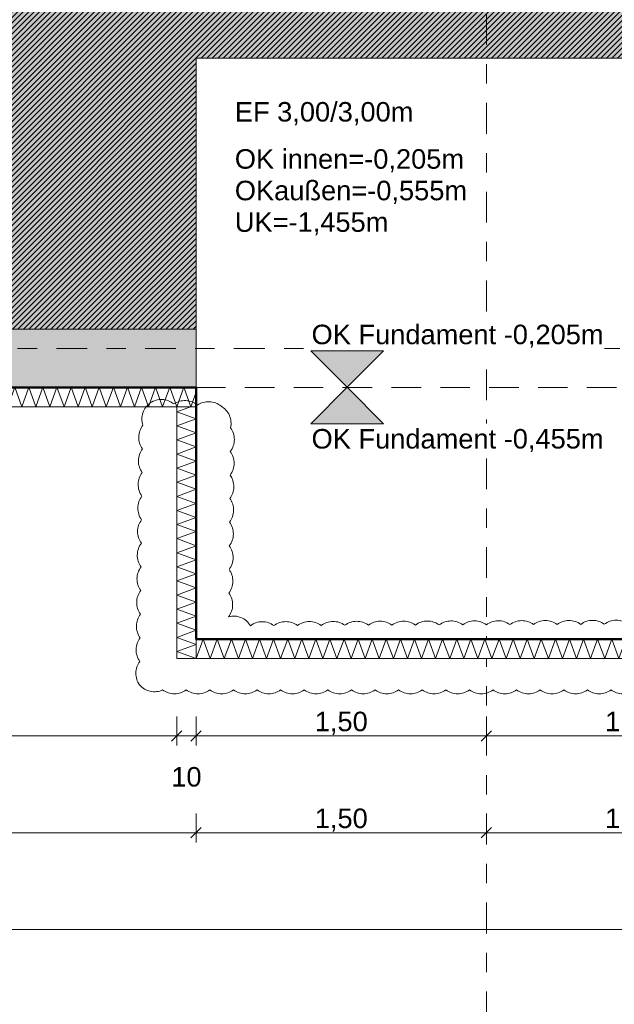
# Model space of a CAD drawing. Header units: metres. Extents: x -273 to 6, y -183 to 13.
# Tile 253 of 256: x -60.58 to -57.51, y -23.33 to -18.25. Entities that reach past the tile are written whole.
import ezdxf

# ---------------------------------------------------------------- set-up
doc = ezdxf.new("R2010")
doc.units = ezdxf.units.M
doc.header["$LTSCALE"] = 0.05
doc.header["$PDMODE"] = 1
doc.header["$PDSIZE"] = -2
doc.linetypes.add('ISO-02 Strichlinie', pattern=[3.81, 3.048, -0.762])
doc.linetypes.add('Linienart-53', pattern=[5.291531, 3.175, -1.058062, 0.352704, -0.705764])
doc.layers.get('0').update_dxf_attribs({"lineweight": 25})
for name, color, linetype, lineweight, true_color in [('00 -Bauelemente -Dämmung innen', 7, 'Continuous', 9, 0xff7fe6), ('30 -32 Gründung- 2 Flachgründungen u. Bodenplatten', 7, 'Continuous', 9, 0xff6633), ('30 -32 Gründung-4 Frostschürze', 7, 'Continuous', 9, 0x66aaff), ('70 -72 Beschriftung- 1 Beschriftung allgemein', 7, 'Continuous', 9, 0xff6633), ('70 -76 Bemaßung- 2 Allgemein', 7, 'Continuous', 5, 0x6666cc), ('70 -77 Revision- 2 Wolken', 7, 'Continuous', 18, 0x944cff)]:
    doc.layers.add(name, color=color, linetype=linetype, lineweight=lineweight, true_color=true_color)
for name, color, linetype, lineweight in [('30 -35 Decken- 2 Beläge- Dämmung', 7, 'Continuous', 9), ('70 -71 Achsen- 1 Gebäudeachsen', 7, 'Linienart-53', 18), ('Keine', 7, 'Continuous', 9)]:
    doc.layers.add(name, color=color, linetype=linetype, lineweight=lineweight)
doc.styles.add('Arial', font='arial.ttf')
doc.dimstyles.new('k+k_klein', dxfattribs={"dimtxt": 0.100689, "dimasz": 0.05302, "dimexe": 0.05, "dimexo": 0.15, "dimgap": 0.005, "dimtad": 1, "dimdec": 3, "dimtxsty": 'Arial', "dimblk": 'VW_SLASH-2', "dimblk1": 'VW_SLASH-2', "dimblk2": 'VW_SLASH-2', "dimcen": 0, "dimdle": 0.025, "dimadec": 3, "dimazin": 0, "dimtfac": 0.75, "dimtdec": 3, "dimtix": 1, "dimtmove": 0, "dimatfit": 0, "dimldrblk": 'VW_FILLEDARROW', "dimfxl": 0.1, "dimfxlon": 1, "dimfrac": 2, "dimtolj": 1, "dimarcsym": 0})

# ---------------------------------------------------------------- blocks, each defined once
blk = doc.blocks.new('_Achsen (3D)')
at = {"layer": '70 -71 Achsen- 1 Gebäudeachsen', "transparency": 33554687}
for p, q in [((-58.171, 3.8), (-58.171, -46.172)), ((-179.668, -19.947), (3.826, -19.947)), ((-179.668, -22.947), (3.826, -22.947))]:
    blk.add_line(p, q, dxfattribs=at)
blk = doc.blocks.new('Gruppe-654')
at = {"color": 255, "linetype": 'Continuous', "lineweight": 5}
blk.add_wipeout([(-64.721, -20.247), (-59.671, -20.247), (-59.671, -20.147), (-64.721, -20.147)], dxfattribs=at).dxf.layer = '00 -Bauelemente -Dämmung innen'
blk = doc.blocks.new('Gruppe-655')
at = {"layer": '00 -Bauelemente -Dämmung innen', "color": 7, "transparency": 33554687, "flags": 128}
blk.add_lwpolyline([(-64.721, -20.247), (-64.6846, -20.147), (-64.6482, -20.247), (-64.6118, -20.147), (-64.5754, -20.247), (-64.539, -20.147), (-64.5026, -20.247), (-64.4662, -20.147), (-64.4298, -20.247), (-64.3934, -20.147), (-64.357, -20.247), (-64.3206, -20.147), (-64.2842, -20.247), (-64.2478, -20.147), (-64.2114, -20.247), (-64.175, -20.147), (-64.1386, -20.247), (-64.1023, -20.147), (-64.0659, -20.247), (-64.0295, -20.147), (-63.9931, -20.247), (-63.9567, -20.147), (-63.9203, -20.247), (-63.8839, -20.147), (-63.8475, -20.247), (-63.8111, -20.147), (-63.7747, -20.247), (-63.7383, -20.147), (-63.7019, -20.247), (-63.6655, -20.147), (-63.6291, -20.247), (-63.5927, -20.147), (-63.5563, -20.247), (-63.5199, -20.147), (-63.4835, -20.247), (-63.4471, -20.147), (-63.4107, -20.247), (-63.3743, -20.147), (-63.3379, -20.247), (-63.3015, -20.147), (-63.2651, -20.247), (-63.2287, -20.147), (-63.1923, -20.247), (-63.1559, -20.147), (-63.1195, -20.247), (-63.0831, -20.147), (-63.0467, -20.247), (-63.0103, -20.147), (-62.9739, -20.247), (-62.9375, -20.147), (-62.9011, -20.247), (-62.8648, -20.147), (-62.8284, -20.247), (-62.792, -20.147), (-62.7556, -20.247), (-62.7192, -20.147), (-62.6828, -20.247), (-62.6464, -20.147), (-62.61, -20.247), (-62.5736, -20.147), (-62.5372, -20.247), (-62.5008, -20.147), (-62.4644, -20.247), (-62.428, -20.147), (-62.3916, -20.247), (-62.3552, -20.147), (-62.3188, -20.247), (-62.2824, -20.147), (-62.246, -20.247), (-62.2096, -20.147), (-62.1732, -20.247), (-62.1368, -20.147), (-62.1004, -20.247), (-62.064, -20.147), (-62.0276, -20.247), (-61.9912, -20.147), (-61.9548, -20.247), (-61.9184, -20.147), (-61.882, -20.247), (-61.8456, -20.147), (-61.8092, -20.247), (-61.7728, -20.147), (-61.7364, -20.247), (-61.7, -20.147), (-61.6636, -20.247), (-61.6273, -20.147), (-61.5909, -20.247), (-61.5545, -20.147), (-61.5181, -20.247), (-61.4817, -20.147), (-61.4453, -20.247), (-61.4089, -20.147), (-61.3725, -20.247), (-61.3361, -20.147), (-61.2997, -20.247), (-61.2633, -20.147), (-61.2269, -20.247), (-61.1905, -20.147), (-61.1541, -20.247), (-61.1177, -20.147), (-61.0813, -20.247), (-61.0449, -20.147), (-61.0085, -20.247), (-60.9721, -20.147), (-60.9357, -20.247), (-60.8993, -20.147), (-60.8629, -20.247), (-60.8265, -20.147), (-60.7901, -20.247), (-60.7537, -20.147), (-60.7173, -20.247), (-60.6809, -20.147), (-60.6445, -20.247), (-60.6081, -20.147), (-60.5717, -20.247), (-60.5353, -20.147), (-60.4989, -20.247), (-60.4625, -20.147), (-60.4262, -20.247), (-60.3898, -20.147), (-60.3534, -20.247), (-60.317, -20.147), (-60.2806, -20.247), (-60.2442, -20.147), (-60.2078, -20.247), (-60.1714, -20.147), (-60.135, -20.247), (-60.0986, -20.147), (-60.0622, -20.247), (-60.0258, -20.147), (-59.9894, -20.247), (-59.953, -20.147), (-59.9166, -20.247), (-59.8802, -20.147), (-59.8438, -20.247), (-59.8074, -20.147), (-59.771, -20.247), (-59.7346, -20.147), (-59.6982, -20.247), (-59.671, -20.1723)], dxfattribs=at)
blk = doc.blocks.new('Gruppe-656')
at = {"layer": '00 -Bauelemente -Dämmung innen', "color": 7, "linetype": 'Continuous', "lineweight": 9, "transparency": 33554687}
blk.add_line((-64.721, -20.147), (-64.721, -20.247), dxfattribs=at)
blk = doc.blocks.new('Gruppe-657')
at = {"layer": '00 -Bauelemente -Dämmung innen', "color": 7, "linetype": 'Continuous', "lineweight": 9, "transparency": 33554687}
blk.add_line((-59.671, -20.247), (-59.671, -20.147), dxfattribs=at)
blk = doc.blocks.new('Gruppe-658')
at = {"color": 7, "transparency": 33554687}
for name in ['Gruppe-656', 'Gruppe-657']:
    blk.add_blockref(name, (0, 0), dxfattribs=at)
blk = doc.blocks.new('Gruppe-659')
at = {"layer": '00 -Bauelemente -Dämmung innen', "color": 7, "linetype": 'Continuous', "lineweight": 9, "transparency": 33554687}
blk.add_line((-59.671, -20.147), (-64.721, -20.147), dxfattribs=at)
blk = doc.blocks.new('Gruppe-660')
at = {"layer": '00 -Bauelemente -Dämmung innen', "color": 7, "linetype": 'Continuous', "lineweight": 9, "transparency": 33554687}
blk.add_line((-64.721, -20.247), (-59.671, -20.247), dxfattribs=at)
blk = doc.blocks.new('Gruppe-661')
at = {"color": 7, "transparency": 33554687}
for name in ['Gruppe-659', 'Gruppe-660']:
    blk.add_blockref(name, (0, 0), dxfattribs=at)
blk = doc.blocks.new('Gruppe-662')
at = {"layer": '00 -Bauelemente -Dämmung innen', "color": 7}
blk.add_blockref('Gruppe-654', (0, 0), dxfattribs=at)
at = {"color": 7, "transparency": 33554687}
for name in ['Gruppe-658', 'Gruppe-661']:
    blk.add_blockref(name, (0, 0), dxfattribs=at)
at = {"layer": '00 -Bauelemente -Dämmung innen', "color": 7, "transparency": 33554687}
blk.add_blockref('Gruppe-655', (0, 0), dxfattribs=at)
blk = doc.blocks.new('Gruppe-663')
at = {"layer": '00 -Bauelemente -Dämmung innen', "color": 7, "transparency": 33554687}
blk.add_blockref('Gruppe-662', (0, 0), dxfattribs=at)
at = {"layer": '00 -Bauelemente -Dämmung innen', "color": 0, "flags": 1}
for tag in ['prm0_value', 'prm1_value', 'prm2_value', 'prm3_value', 'prm4_value', 'prm5_value', 'prm6_value', 'IFC_UUID', 'instanceID', 'prm0_name', 'prm0_type', 'prm1_name', 'prm1_type', 'prm2_name', 'prm2_type', 'prm3_name', 'prm3_type', 'prm4_name', 'prm4_type', 'prm5_name', 'prm5_type', 'prm6_name', 'prm6_type']:
    blk.add_attdef(tag, (-64.721, -20.247), '', height=0.00018, dxfattribs=at)
blk = doc.blocks.new('Gruppe-2147')
at = {"layer": '30 -32 Gründung- 2 Flachgründungen u. Bodenplatten', "flags": 128}
blk.add_lwpolyline([(-59.671, -18.447), (-56.671, -18.447), (-56.671, -21.447), (-59.671, -21.447)], close=True, dxfattribs=at)
at = {"color": 255}
for points in [[(-59.471, -18.8093), (-58.5426, -18.8093), (-58.5426, -18.647), (-59.471, -18.647)], [(-59.471, -19.3773), (-58.2641, -19.3773), (-58.2641, -18.8905), (-59.471, -18.8905)]]:
    blk.add_wipeout(points, dxfattribs=at).dxf.layer = '70 -72 Beschriftung- 1 Beschriftung allgemein'
at = {"layer": '70 -72 Beschriftung- 1 Beschriftung allgemein', "char_height": 0.100689, "attachment_point": 1, "line_spacing_factor": 0.970891, "style": 'Arial'}
for s, insert in [('EF 3,00/3,00m', (-59.471, -18.6741)), ('OK innen=-0,205m\\POKaußen=-0,555m\\PUK=-1,455m', (-59.471, -18.9175))]:
    blk.add_mtext(s, dxfattribs=dict(at, insert=insert))
blk = doc.blocks.new('Gruppe-2631')
at = {"color": 255, "linetype": 'Continuous', "lineweight": 5}
blk.add_wipeout([(-59.671, -21.547), (-56.571, -21.547), (-56.571, -21.447), (-59.671, -21.447)], dxfattribs=at).dxf.layer = '00 -Bauelemente -Dämmung innen'
blk = doc.blocks.new('Gruppe-2632')
at = {"layer": '00 -Bauelemente -Dämmung innen', "color": 7, "transparency": 33554687, "flags": 128}
blk.add_lwpolyline([(-59.671, -21.547), (-59.6346, -21.447), (-59.5982, -21.547), (-59.5618, -21.447), (-59.5254, -21.547), (-59.489, -21.447), (-59.4526, -21.547), (-59.4162, -21.447), (-59.3798, -21.547), (-59.3434, -21.447), (-59.307, -21.547), (-59.2706, -21.447), (-59.2342, -21.547), (-59.1978, -21.447), (-59.1614, -21.547), (-59.125, -21.447), (-59.0886, -21.547), (-59.0523, -21.447), (-59.0159, -21.547), (-58.9795, -21.447), (-58.9431, -21.547), (-58.9067, -21.447), (-58.8703, -21.547), (-58.8339, -21.447), (-58.7975, -21.547), (-58.7611, -21.447), (-58.7247, -21.547), (-58.6883, -21.447), (-58.6519, -21.547), (-58.6155, -21.447), (-58.5791, -21.547), (-58.5427, -21.447), (-58.5063, -21.547), (-58.4699, -21.447), (-58.4335, -21.547), (-58.3971, -21.447), (-58.3607, -21.547), (-58.3243, -21.447), (-58.2879, -21.547), (-58.2515, -21.447), (-58.2151, -21.547), (-58.1787, -21.447), (-58.1423, -21.547), (-58.1059, -21.447), (-58.0695, -21.547), (-58.0331, -21.447), (-57.9967, -21.547), (-57.9603, -21.447), (-57.9239, -21.547), (-57.8875, -21.447), (-57.8511, -21.547), (-57.8148, -21.447), (-57.7784, -21.547), (-57.742, -21.447), (-57.7056, -21.547), (-57.6692, -21.447), (-57.6328, -21.547), (-57.5964, -21.447), (-57.56, -21.547), (-57.5236, -21.447), (-57.4872, -21.547), (-57.4508, -21.447), (-57.4144, -21.547), (-57.378, -21.447), (-57.3416, -21.547), (-57.3052, -21.447), (-57.2688, -21.547), (-57.2324, -21.447), (-57.196, -21.547), (-57.1596, -21.447), (-57.1232, -21.547), (-57.0868, -21.447), (-57.0504, -21.547), (-57.014, -21.447), (-56.9776, -21.547), (-56.9412, -21.447), (-56.9048, -21.547), (-56.8684, -21.447), (-56.832, -21.547), (-56.7956, -21.447), (-56.7592, -21.547), (-56.7228, -21.447), (-56.6864, -21.547), (-56.65, -21.447), (-56.6136, -21.547), (-56.5773, -21.447), (-56.571, -21.4642)], dxfattribs=at)
blk = doc.blocks.new('Gruppe-2633')
at = {"layer": '00 -Bauelemente -Dämmung innen', "color": 7, "linetype": 'Continuous', "lineweight": 9, "transparency": 33554687}
blk.add_line((-59.671, -21.447), (-59.671, -21.547), dxfattribs=at)
blk = doc.blocks.new('Gruppe-2634')
at = {"layer": '00 -Bauelemente -Dämmung innen', "color": 7, "linetype": 'Continuous', "lineweight": 9, "transparency": 33554687}
blk.add_line((-56.571, -21.547), (-56.571, -21.447), dxfattribs=at)
blk = doc.blocks.new('Gruppe-2635')
at = {"color": 7, "transparency": 33554687}
for name in ['Gruppe-2633', 'Gruppe-2634']:
    blk.add_blockref(name, (0, 0), dxfattribs=at)
blk = doc.blocks.new('Gruppe-2636')
at = {"layer": '00 -Bauelemente -Dämmung innen', "color": 7, "linetype": 'Continuous', "lineweight": 9, "transparency": 33554687}
blk.add_line((-56.571, -21.447), (-59.671, -21.447), dxfattribs=at)
blk = doc.blocks.new('Gruppe-2637')
at = {"layer": '00 -Bauelemente -Dämmung innen', "color": 7, "linetype": 'Continuous', "lineweight": 9, "transparency": 33554687}
blk.add_line((-59.671, -21.547), (-56.571, -21.547), dxfattribs=at)
blk = doc.blocks.new('Gruppe-2638')
at = {"color": 7, "transparency": 33554687}
for name in ['Gruppe-2636', 'Gruppe-2637']:
    blk.add_blockref(name, (0, 0), dxfattribs=at)
blk = doc.blocks.new('Gruppe-2639')
at = {"layer": '00 -Bauelemente -Dämmung innen', "color": 7}
blk.add_blockref('Gruppe-2631', (0, 0), dxfattribs=at)
at = {"color": 7, "transparency": 33554687}
for name in ['Gruppe-2635', 'Gruppe-2638']:
    blk.add_blockref(name, (0, 0), dxfattribs=at)
at = {"layer": '00 -Bauelemente -Dämmung innen', "color": 7, "transparency": 33554687}
blk.add_blockref('Gruppe-2632', (0, 0), dxfattribs=at)
blk = doc.blocks.new('Gruppe-2640')
at = {"layer": '00 -Bauelemente -Dämmung innen', "color": 7, "transparency": 33554687}
blk.add_blockref('Gruppe-2639', (0, 0), dxfattribs=at)
at = {"layer": '00 -Bauelemente -Dämmung innen', "color": 0, "flags": 1}
for tag in ['prm0_value', 'prm1_value', 'prm2_value', 'prm3_value', 'prm4_value', 'prm5_value', 'prm6_value', 'IFC_UUID', 'instanceID', 'prm0_name', 'prm0_type', 'prm1_name', 'prm1_type', 'prm2_name', 'prm2_type', 'prm3_name', 'prm3_type', 'prm4_name', 'prm4_type', 'prm5_name', 'prm5_type', 'prm6_name', 'prm6_type']:
    blk.add_attdef(tag, (-59.671, -21.547), '', height=0.00018, dxfattribs=at)
blk = doc.blocks.new('Gruppe-2641')
at = {"color": 255, "linetype": 'Continuous', "lineweight": 5}
blk.add_wipeout([(-59.671, -21.547), (-59.671, -20.247), (-59.771, -20.247), (-59.771, -21.547)], dxfattribs=at).dxf.layer = '00 -Bauelemente -Dämmung innen'
blk = doc.blocks.new('Gruppe-2642')
at = {"layer": '00 -Bauelemente -Dämmung innen', "color": 7, "transparency": 33554687, "flags": 128}
blk.add_lwpolyline([(-59.671, -21.547), (-59.771, -21.5106), (-59.671, -21.4742), (-59.771, -21.4379), (-59.671, -21.4015), (-59.771, -21.3651), (-59.671, -21.3287), (-59.771, -21.2923), (-59.671, -21.2559), (-59.771, -21.2195), (-59.671, -21.1831), (-59.771, -21.1467), (-59.671, -21.1103), (-59.771, -21.0739), (-59.671, -21.0375), (-59.771, -21.0011), (-59.671, -20.9647), (-59.771, -20.9283), (-59.671, -20.8919), (-59.771, -20.8555), (-59.671, -20.8191), (-59.771, -20.7827), (-59.671, -20.7463), (-59.771, -20.7099), (-59.671, -20.6735), (-59.771, -20.6371), (-59.671, -20.6007), (-59.771, -20.5643), (-59.671, -20.5279), (-59.771, -20.4915), (-59.671, -20.4551), (-59.771, -20.4187), (-59.671, -20.3823), (-59.771, -20.3459), (-59.671, -20.3095), (-59.771, -20.2731), (-59.6993, -20.247)], dxfattribs=at)
blk = doc.blocks.new('Gruppe-2643')
at = {"layer": '00 -Bauelemente -Dämmung innen', "color": 7, "linetype": 'Continuous', "lineweight": 9, "transparency": 33554687}
blk.add_line((-59.771, -21.547), (-59.671, -21.547), dxfattribs=at)
blk = doc.blocks.new('Gruppe-2644')
at = {"layer": '00 -Bauelemente -Dämmung innen', "color": 7, "linetype": 'Continuous', "lineweight": 9, "transparency": 33554687}
blk.add_line((-59.671, -20.247), (-59.771, -20.247), dxfattribs=at)
blk = doc.blocks.new('Gruppe-2645')
at = {"color": 7, "transparency": 33554687}
for name in ['Gruppe-2644', 'Gruppe-2643']:
    blk.add_blockref(name, (0, 0), dxfattribs=at)
blk = doc.blocks.new('Gruppe-2646')
at = {"layer": '00 -Bauelemente -Dämmung innen', "color": 7, "linetype": 'Continuous', "lineweight": 9, "transparency": 33554687}
blk.add_line((-59.771, -20.247), (-59.771, -21.547), dxfattribs=at)
blk = doc.blocks.new('Gruppe-2647')
at = {"layer": '00 -Bauelemente -Dämmung innen', "color": 7, "linetype": 'Continuous', "lineweight": 9, "transparency": 33554687}
blk.add_line((-59.671, -21.547), (-59.671, -20.247), dxfattribs=at)
blk = doc.blocks.new('Gruppe-2648')
at = {"color": 7, "transparency": 33554687}
for name in ['Gruppe-2646', 'Gruppe-2647']:
    blk.add_blockref(name, (0, 0), dxfattribs=at)
blk = doc.blocks.new('Gruppe-2649')
at = {"layer": '00 -Bauelemente -Dämmung innen', "color": 7}
blk.add_blockref('Gruppe-2641', (0, 0), dxfattribs=at)
at = {"color": 7, "transparency": 33554687}
for name in ['Gruppe-2645', 'Gruppe-2648']:
    blk.add_blockref(name, (0, 0), dxfattribs=at)
at = {"layer": '00 -Bauelemente -Dämmung innen', "color": 7, "transparency": 33554687}
blk.add_blockref('Gruppe-2642', (0, 0), dxfattribs=at)
blk = doc.blocks.new('Gruppe-2650')
at = {"layer": '00 -Bauelemente -Dämmung innen', "color": 7, "transparency": 33554687}
blk.add_blockref('Gruppe-2649', (0, 0), dxfattribs=at)
at = {"layer": '00 -Bauelemente -Dämmung innen', "color": 0, "flags": 1}
for tag in ['prm0_value', 'prm1_value', 'prm2_value', 'prm3_value', 'prm4_value', 'prm5_value', 'prm6_value', 'IFC_UUID', 'instanceID', 'prm0_name', 'prm0_type', 'prm1_name', 'prm1_type', 'prm2_name', 'prm2_type', 'prm3_name', 'prm3_type', 'prm4_name', 'prm4_type', 'prm5_name', 'prm5_type', 'prm6_name', 'prm6_type']:
    blk.add_attdef(tag, (-59.771, -21.547), '', height=0.00018, dxfattribs=at)
blk = doc.blocks.new('Gruppe-2686')
at = {"layer": '70 -77 Revision- 2 Wolken', "transparency": 33554687, "flags": 128}
blk.add_lwpolyline([(-56.43, -20.2462, -0.162278), (-56.4097, -20.3071, -0.162278), (-56.43, -20.3681, -0.162278), (-56.4097, -20.429, -0.162278), (-56.43, -20.49, -0.162278), (-56.4097, -20.551, -0.162278), (-56.43, -20.6119, -0.162278), (-56.4097, -20.6729, -0.162278), (-56.43, -20.7338, -0.162278), (-56.4097, -20.7948, -0.162278), (-56.43, -20.8558, -0.162278), (-56.4097, -20.9167, -0.162278), (-56.43, -20.9777, -0.162278), (-56.4097, -21.0386, -0.162278), (-56.43, -21.0996, -0.162278), (-56.4097, -21.1606, -0.162278), (-56.43, -21.2215, -0.162278), (-56.4097, -21.2825, -0.162278), (-56.43, -21.3434, -0.162278), (-56.4097, -21.4044, -0.162278), (-56.43, -21.4654, -0.162278), (-56.4097, -21.5263, -0.162278), (-56.43, -21.5873, -0.162278), (-56.4097, -21.6482, -0.162278), (-56.43, -21.7092, -0.162278), (-56.4909, -21.7297, -0.162278), (-56.5519, -21.7096, -0.162278), (-56.6129, -21.7299, -0.162278), (-56.6738, -21.7096, -0.162278), (-56.7348, -21.7299, -0.162278), (-56.7958, -21.7096, -0.162278), (-56.8567, -21.7299, -0.162278), (-56.9177, -21.7096, -0.162278), (-56.9786, -21.7299, -0.162278), (-57.0396, -21.7096, -0.162278), (-57.1006, -21.7299, -0.162278), (-57.1615, -21.7096, -0.162278), (-57.2225, -21.7299, -0.162278), (-57.2834, -21.7096, -0.162278), (-57.3444, -21.7299, -0.162278), (-57.4054, -21.7096, -0.162278), (-57.4663, -21.7299, -0.162278), (-57.5273, -21.7096, -0.162278), (-57.5882, -21.7299, -0.162278), (-57.6492, -21.7096, -0.162278), (-57.7102, -21.7299, -0.162278), (-57.7711, -21.7096, -0.162278), (-57.8321, -21.7299, -0.162278), (-57.893, -21.7096, -0.162278), (-57.954, -21.7299, -0.162278), (-58.015, -21.7096, -0.162278), (-58.0759, -21.7299, -0.162278), (-58.1369, -21.7096, -0.162278), (-58.1978, -21.7299, -0.162278), (-58.2588, -21.7096, -0.162278), (-58.3198, -21.7299, -0.162278), (-58.3807, -21.7096, -0.162278), (-58.4417, -21.7299, -0.162278), (-58.5026, -21.7096, -0.162278), (-58.5636, -21.7299, -0.162278), (-58.6246, -21.7096, -0.162278), (-58.6855, -21.7299, -0.162278), (-58.7465, -21.7096, -0.162278), (-58.8074, -21.7299, -0.162278), (-58.8684, -21.7096, -0.162278), (-58.9294, -21.7299, -0.162278), (-58.9903, -21.7096, -0.162278), (-59.0513, -21.7299, -0.162278), (-59.1122, -21.7096, -0.162278), (-59.1732, -21.7299, -0.162278), (-59.2342, -21.7096, -0.162278), (-59.2951, -21.7299, -0.162278), (-59.3561, -21.7096, -0.162278), (-59.417, -21.7299, -0.162278), (-59.478, -21.7096, -0.162278), (-59.539, -21.7299, -0.162278), (-59.5999, -21.7096, -0.162278), (-59.6609, -21.7299, -0.162278), (-59.7218, -21.7096, -0.162278), (-59.7828, -21.7299, -0.162278), (-59.8438, -21.7096, -0.162278), (-59.9076, -21.7166, -0.162278), (-59.9629, -21.6839, -0.162278), (-59.9825, -21.6227, -0.162278), (-59.9614, -21.562, -0.162278), (-59.981, -21.5008, -0.162278), (-59.9599, -21.4401, -0.162278), (-59.9795, -21.3789, -0.162278), (-59.9584, -21.3181, -0.162278), (-59.978, -21.2569, -0.162278), (-59.9569, -21.1962, -0.162278), (-59.9765, -21.135, -0.162278), (-59.9554, -21.0743, -0.162278), (-59.975, -21.0131, -0.162278), (-59.9539, -20.9524, -0.162278), (-59.9735, -20.8912, -0.162278), (-59.9524, -20.8305, -0.162278), (-59.972, -20.7693, -0.162278), (-59.9509, -20.7086, -0.162278), (-59.9705, -20.6474, -0.162278), (-59.9494, -20.5867, -0.162278), (-59.969, -20.5255, -0.162278), (-59.9479, -20.4648, -0.162278), (-59.9675, -20.4036, -0.162278), (-59.9464, -20.3429, -0.162278), (-59.9463, -20.2786, -0.162278), (-59.9077, -20.2273, -0.162278), (-59.8458, -20.2098, -0.162278), (-59.7859, -20.233, -0.162278), (-59.7241, -20.2155, -0.162278), (-59.6641, -20.2387, -0.162278), (-59.6023, -20.2212, -0.162278), (-59.5423, -20.2443, -0.162278), (-59.4991, -20.2919, -0.162278), (-59.4931, -20.3559, -0.162278), (-59.4734, -20.4171, -0.162278), (-59.4944, -20.4778, -0.162278), (-59.4747, -20.539, -0.162278), (-59.4957, -20.5997, -0.162278), (-59.476, -20.6609, -0.162278), (-59.4969, -20.7216, -0.162278), (-59.4772, -20.7828, -0.162278), (-59.4982, -20.8436, -0.162278), (-59.4785, -20.9047, -0.162278), (-59.4995, -20.9655, -0.162278), (-59.4798, -21.0266, -0.162278), (-59.5007, -21.0874, -0.162278), (-59.481, -21.1485, -0.162278), (-59.502, -21.2093, -0.162278), (-59.4823, -21.2705, -0.162278), (-59.5032, -21.3312, -0.162278), (-59.4391, -21.3357, -0.162278), (-59.3906, -21.3778, -0.162278), (-59.3297, -21.3572, -0.162278), (-59.2687, -21.3773, -0.162278), (-59.2078, -21.3567, -0.162278), (-59.1467, -21.3768, -0.162278), (-59.0859, -21.3562, -0.162278), (-59.0248, -21.3763, -0.162278), (-58.9639, -21.3557, -0.162278), (-58.9029, -21.3758, -0.162278), (-58.842, -21.3552, -0.162278), (-58.781, -21.3753, -0.162278), (-58.7201, -21.3547, -0.162278), (-58.6591, -21.3748, -0.162278), (-58.5982, -21.3542, -0.162278), (-58.5371, -21.3743, -0.162278), (-58.4763, -21.3537, -0.162278), (-58.4152, -21.3738, -0.162278), (-58.3543, -21.3532, -0.162278), (-58.2933, -21.3733, -0.162278), (-58.2324, -21.3527, -0.162278), (-58.1714, -21.3728, -0.162278), (-58.1105, -21.3522, -0.162278), (-58.0495, -21.3723, -0.162278), (-57.9886, -21.3517, -0.162278), (-57.9275, -21.3718, -0.162278), (-57.8667, -21.3512, -0.162278), (-57.8056, -21.3713, -0.162278), (-57.7448, -21.3507, -0.162278), (-57.6837, -21.3708, -0.162278), (-57.6228, -21.3502, -0.162278), (-57.5618, -21.3703, -0.162278), (-57.5009, -21.3497, -0.162278), (-57.4399, -21.3698, -0.162278), (-57.379, -21.3492, -0.162278), (-57.318, -21.3692, -0.162278), (-57.2571, -21.3487, -0.162278), (-57.196, -21.3687, -0.162278), (-57.1352, -21.3482, -0.162278), (-57.0741, -21.3682, -0.162278), (-57.0132, -21.3477, -0.162278), (-56.9522, -21.3677, -0.162278), (-56.8913, -21.3472, -0.162278), (-56.8303, -21.3672, -0.162278), (-56.8272, -21.3031, -0.162278), (-56.7863, -21.2535, -0.162278), (-56.8071, -21.1928, -0.162278), (-56.7874, -21.1316, -0.162278), (-56.8083, -21.0709, -0.162278), (-56.7885, -21.0097, -0.162278), (-56.8094, -20.9489, -0.162278), (-56.7896, -20.8878, -0.162278), (-56.8105, -20.827, -0.162278), (-56.7907, -20.7659, -0.162278), (-56.8116, -20.7051, -0.162278), (-56.7918, -20.644, -0.162278), (-56.8127, -20.5832, -0.162278), (-56.7929, -20.5221, -0.162278), (-56.8138, -20.4613, -0.162278), (-56.794, -20.4001, -0.162278), (-56.8149, -20.3394, -0.162278), (-56.7952, -20.2782, -0.162278), (-56.7436, -20.2399, -0.162278), (-56.6793, -20.2403, -0.162278), (-56.6179, -20.2214, -0.162278), (-56.5574, -20.2431, -0.162278), (-56.496, -20.2243, -0.162278), (-56.4355, -20.246, -0.162278), (-56.4327, -20.2452, -0.162278), (-56.43, -20.2462)], format="xyb", close=True, dxfattribs=at)
blk = doc.blocks.new('_FU_2D LP5 (2D)')
at = {"layer": '30 -35 Decken- 2 Beläge- Dämmung', "linetype": 'Continuous', "lineweight": 18, "true_color": 0xd9d9d9}
h = blk.add_hatch(dxfattribs=at)
h.set_pattern_fill('Schraffur grau', color=254, style=0, pattern_type=2)
h.set_pattern_definition([(45, (-64.125902, -18.714444), (0.014142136, -0.014142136), [])])
h.paths.add_polyline_path([(-56.67099996, -18.44704198), (-56.67099996, -19.84704198), (-51.84599996, -19.84704198), (-51.84599996, -14.84704198), (-73.67099996, -14.84704198), (-73.67099996, -19.84704198), (-68.12099996, -19.84704198), (-68.12099996, -18.24704198), (-64.72099996, -18.24704198), (-64.72099996, -19.84704198), (-59.67099996, -19.84704198), (-59.67099996, -18.44704198)])
at = {"layer": '30 -35 Decken- 2 Beläge- Dämmung', "flags": 128}
blk.add_lwpolyline([(-56.67099996, -18.44704198), (-56.67099996, -19.84704198), (-51.84599996, -19.84704198), (-51.84599996, -14.84704198), (-73.67099996, -14.84704198), (-73.67099996, -19.84704198), (-68.12099996, -19.84704198), (-68.12099996, -18.24704198), (-64.72099996, -18.24704198), (-64.72099996, -19.84704198), (-59.67099996, -19.84704198), (-59.67099996, -18.44704198)], close=True, dxfattribs=at)
at = {"layer": '00 -Bauelemente -Dämmung innen', "color": 7}
blk.add_blockref('Gruppe-663', (0, 0), dxfattribs=at)
at = {"layer": '30 -32 Gründung- 2 Flachgründungen u. Bodenplatten', "color": 7}
blk.add_blockref('Gruppe-2147', (0, 0), dxfattribs=at)
at = {"layer": '30 -32 Gründung-4 Frostschürze', "linetype": 'Continuous', "lineweight": 0, "transparency": 33554534}
blk.add_hatch(color=161, dxfattribs=at).paths.add_polyline_path([(-59.67099996, -20.14704198), (-64.72099996, -20.14704198), (-64.72099996, -19.84704198), (-59.67099996, -19.84704198)])
at = {"layer": 'Keine', "linetype": 'Continuous', "lineweight": 0, "transparency": 33554567}
h = blk.add_hatch(color=43, dxfattribs=at)
h.paths.add_polyline_path([(-73.92099996, -0.54704198), (-73.92099996, -10.69704198), (-73.67099996, -10.69704198), (-73.67099996, -19.84704198), (-68.12099996, -19.84704198), (-68.12099996, -18.24704198), (-64.72099996, -18.24704198), (-64.72099996, -19.84704198), (-59.67099996, -19.84704198), (-59.67099996, -18.44704198), (-56.67099996, -18.44704198), (-56.67099996, -19.84704198), (-51.84599996, -19.84704198), (-51.84599996, -10.69704198), (-49.72099996, -10.69704198), (-49.72099996, -8.89704198), (-50.19599996, -8.89704198), (-50.19599996, -0.54704198), (-56.47099996, -0.54704198), (-56.47099996, -3.2900754), (-59.87099996, -3.2900754), (-59.87099996, -0.54704198), (-64.72099996, -0.54704198), (-64.72099996, -3.2900754), (-68.12099996, -3.2900754), (-68.12099996, -0.54704198)])
h.paths.add_polyline_path([(-55.97099996, -14.24704198), (-60.37099996, -14.24704198), (-60.37099996, -6.14704198), (-55.97099996, -6.14704198)])
h.paths.add_polyline_path([(-68.62099996, -6.14704198), (-64.22099996, -6.14704198), (-64.22099996, -14.24704198), (-68.62099996, -14.24704198)])
at = {"layer": '30 -32 Gründung- 2 Flachgründungen u. Bodenplatten', "linetype": 'ISO-02 Strichlinie'}
blk.add_line((-59.67099996, -20.14704198), (-56.67099996, -20.14704198), dxfattribs=at)
at = {"layer": '30 -32 Gründung-4 Frostschürze', "flags": 128}
blk.add_lwpolyline([(-59.67099996, -20.14704198), (-64.72099996, -20.14704198), (-64.72099996, -19.84704198), (-59.67099996, -19.84704198)], close=True, dxfattribs=at)
at = {"layer": 'Keine', "flags": 128}
blk.add_lwpolyline([(-50.19599996, -0.54704198), (-56.47099996, -0.54704198), (-56.47099996, -3.2900754), (-59.87099996, -3.2900754), (-59.87099996, -0.54704198), (-64.72099996, -0.54704198), (-64.72099996, -3.2900754), (-68.12099996, -3.2900754), (-68.12099996, -0.54704198), (-73.92099996, -0.54704198), (-73.92099996, -10.69704198), (-73.67099996, -10.69704198), (-73.67099996, -19.84704198), (-68.12099996, -19.84704198), (-68.12099996, -18.24704198), (-64.72099996, -18.24704198), (-64.72099996, -19.84704198), (-59.67099996, -19.84704198), (-59.67099996, -18.44704198), (-56.67099996, -18.44704198), (-56.67099996, -19.84704198), (-51.84599996, -19.84704198), (-51.84599996, -10.69704198), (-49.72099996, -10.69704198)], dxfattribs=at)
at = {"layer": '00 -Bauelemente -Dämmung innen', "color": 7}
blk.add_blockref('Gruppe-2640', (0, 0), dxfattribs=at)
blk.add_blockref('Gruppe-2650', (0, 0), dxfattribs=at)
at = {"layer": '70 -72 Beschriftung- 1 Beschriftung allgemein', "color": 103, "lineweight": 50, "true_color": 0x66cc7f, "flags": 128}
blk.add_lwpolyline([(-73.67099996, -20.14704198), (-68.12099996, -20.14704198), (-68.12099996, -21.64704198), (-64.72099996, -21.64704198), (-64.72099996, -20.14704198), (-59.67099996, -20.14704198), (-59.67099996, -21.44704198), (-56.67099996, -21.44704198), (-56.67099996, -20.14704198), (-51.84599996, -20.14704198), (-51.84599996, -20.94704198), (-50.67099996, -20.94704198), (-50.67099996, -27.99704198), (-56.92099996, -27.99704198), (-56.92099996, -26.94704198), (-59.42099996, -26.95071937), (-59.42099996, -27.99704198), (-65.17099996, -27.99704198), (-65.17099996, -26.94704198), (-67.67099996, -26.94704198), (-67.67099996, -27.99704198), (-73.57099996, -27.99704198)], dxfattribs=at)
at = {"layer": '70 -77 Revision- 2 Wolken'}
blk.add_blockref('Gruppe-2686', (0, 0), dxfattribs=at)
blk = doc.blocks.new('VW_SLASH-2')
at = {"color": 0, "linetype": 'ByBlock', "lineweight": -2, "transparency": 16777216}
blk.add_line((0.472, 0), (-1, 0), dxfattribs=at)
at = {"color": 0, "lineweight": 5, "transparency": 16777216, "flags": 128}
blk.add_lwpolyline([(0.5, 0.5), (-0.5, -0.5)], dxfattribs=at)
blk = doc.blocks.new('*D3796')
at = {"layer": '70 -76 Bemaßung- 2 Allgemein', "color": 0, "lineweight": -2}
for p, q in [((-59.771, -21.847), (-59.771, -21.997)), ((-64.621, -21.897), (-64.621, -21.997)), ((-59.824, -21.947), (-64.568, -21.947))]:
    blk.add_line(p, q, dxfattribs=at)
at = {"layer": 'Defpoints', "color": 0}
for p in [(-59.771, -21.547), (-64.621, -21.747), (-64.621, -21.947)]:
    blk.add_point(p, dxfattribs=at)
at = {"layer": '70 -76 Bemaßung- 2 Allgemein', "color": 0, "lineweight": -2, "xscale": 0.05302001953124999, "yscale": 0.05302001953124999, "zscale": 0.05302001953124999, "rotation": 180}
blk.add_blockref('VW_SLASH-2', (-64.621, -21.947), dxfattribs=at)
at = {"layer": '70 -76 Bemaßung- 2 Allgemein', "color": 0, "lineweight": -2, "xscale": 0.05302001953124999, "yscale": 0.05302001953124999, "zscale": 0.05302001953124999}
blk.add_blockref('VW_SLASH-2', (-59.771, -21.947), dxfattribs=at)
at = {"layer": '70 -76 Bemaßung- 2 Allgemein', "color": 0, "insert": (-62.196, -21.8816), "char_height": 0.10069, "attachment_point": 5, "style": 'Arial'}
blk.add_mtext('\\A1;4,85', dxfattribs=at)
blk = doc.blocks.new('VW_FILLEDARROW')
at = {"linetype": 'Continuous', "lineweight": 0, "transparency": 16777216}
blk.add_hatch(color=0, dxfattribs=at).paths.add_polyline_path([(-2.829, 0.758), (0, 0), (-2.829, -0.758)])
at = {"color": 0, "lineweight": 5, "transparency": 16777216, "flags": 128}
blk.add_lwpolyline([(-2.829, 0.758), (0, 0), (-2.829, -0.758)], close=True, dxfattribs=at)
blk = doc.blocks.new('*D3797')
at = {"layer": '70 -76 Bemaßung- 2 Allgemein', "color": 0, "lineweight": -2}
for p, q in [((-59.771, -21.847), (-59.771, -21.997)), ((-59.671, -21.847), (-59.671, -21.997)), ((-59.824, -21.947), (-59.877, -21.947)), ((-59.671, -21.947), (-59.771, -21.947)), ((-59.618, -21.947), (-59.565, -21.947))]:
    blk.add_line(p, q, dxfattribs=at)
at = {"layer": 'Defpoints', "color": 0}
for p in [(-59.671, -21.447), (-59.771, -21.547), (-59.771, -21.947)]:
    blk.add_point(p, dxfattribs=at)
at = {"layer": '70 -76 Bemaßung- 2 Allgemein', "color": 0, "lineweight": -2, "xscale": 0.05302001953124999, "yscale": 0.05302001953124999, "zscale": 0.05302001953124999}
blk.add_blockref('VW_SLASH-2', (-59.771, -21.947), dxfattribs=at)
at = {"layer": '70 -76 Bemaßung- 2 Allgemein', "color": 0, "lineweight": -2, "xscale": 0.05302001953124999, "yscale": 0.05302001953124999, "zscale": 0.05302001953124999, "rotation": 180}
blk.add_blockref('VW_SLASH-2', (-59.671, -21.947), dxfattribs=at)
at = {"layer": '70 -76 Bemaßung- 2 Allgemein', "color": 0, "insert": (-59.721, -22.1587), "char_height": 0.10069, "attachment_point": 5, "style": 'Arial'}
blk.add_mtext('\\A1;10', dxfattribs=at)
blk = doc.blocks.new('*D3798')
at = {"layer": '70 -76 Bemaßung- 2 Allgemein', "color": 0, "lineweight": -2}
for p, q in [((-59.671, -21.847), (-59.671, -21.997)), ((-58.171, -21.847), (-58.171, -21.997)), ((-58.224, -21.947), (-59.618, -21.947))]:
    blk.add_line(p, q, dxfattribs=at)
at = {"layer": 'Defpoints', "color": 0}
for p in [(-59.671, -21.447), (-58.171, -21.447), (-59.671, -21.947)]:
    blk.add_point(p, dxfattribs=at)
at = {"layer": '70 -76 Bemaßung- 2 Allgemein', "color": 0, "lineweight": -2, "xscale": 0.05302001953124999, "yscale": 0.05302001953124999, "zscale": 0.05302001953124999, "rotation": 180}
blk.add_blockref('VW_SLASH-2', (-59.671, -21.947), dxfattribs=at)
at = {"layer": '70 -76 Bemaßung- 2 Allgemein', "color": 0, "lineweight": -2, "xscale": 0.05302001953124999, "yscale": 0.05302001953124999, "zscale": 0.05302001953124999}
blk.add_blockref('VW_SLASH-2', (-58.171, -21.947), dxfattribs=at)
at = {"layer": '70 -76 Bemaßung- 2 Allgemein', "color": 0, "insert": (-58.921, -21.8816), "char_height": 0.10069, "attachment_point": 5, "style": 'Arial'}
blk.add_mtext('\\A1;1,50', dxfattribs=at)
blk = doc.blocks.new('*D3799')
at = {"layer": '70 -76 Bemaßung- 2 Allgemein', "color": 0, "lineweight": -2}
for p, q in [((-58.171, -21.847), (-58.171, -21.997)), ((-56.671, -21.847), (-56.671, -21.997)), ((-56.724, -21.947), (-58.118, -21.947))]:
    blk.add_line(p, q, dxfattribs=at)
at = {"layer": 'Defpoints', "color": 0}
for p in [(-58.171, -21.447), (-56.671, -21.447), (-58.171, -21.947)]:
    blk.add_point(p, dxfattribs=at)
at = {"layer": '70 -76 Bemaßung- 2 Allgemein', "color": 0, "lineweight": -2, "xscale": 0.05302001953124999, "yscale": 0.05302001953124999, "zscale": 0.05302001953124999, "rotation": 180}
blk.add_blockref('VW_SLASH-2', (-58.171, -21.947), dxfattribs=at)
at = {"layer": '70 -76 Bemaßung- 2 Allgemein', "color": 0, "lineweight": -2, "xscale": 0.05302001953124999, "yscale": 0.05302001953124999, "zscale": 0.05302001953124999}
blk.add_blockref('VW_SLASH-2', (-56.671, -21.947), dxfattribs=at)
at = {"layer": '70 -76 Bemaßung- 2 Allgemein', "color": 0, "insert": (-57.421, -21.8816), "char_height": 0.10069, "attachment_point": 5, "style": 'Arial'}
blk.add_mtext('\\A1;1,50', dxfattribs=at)
blk = doc.blocks.new('*D3805')
at = {"layer": '70 -76 Bemaßung- 2 Allgemein', "color": 0, "lineweight": -2}
for p, q in [((-51.946, -22.847), (-51.946, -22.997)), ((-73.471, -23.047), (-73.471, -22.897)), ((-51.999, -22.947), (-73.418, -22.947))]:
    blk.add_line(p, q, dxfattribs=at)
at = {"layer": 'Defpoints', "color": 0}
for p in [(-51.946, -21.047), (-73.471, -22.947), (-73.471, -24.147)]:
    blk.add_point(p, dxfattribs=at)
at = {"layer": '70 -76 Bemaßung- 2 Allgemein', "color": 0, "lineweight": -2, "xscale": 0.05302001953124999, "yscale": 0.05302001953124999, "zscale": 0.05302001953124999, "rotation": 180}
blk.add_blockref('VW_SLASH-2', (-73.471, -22.947), dxfattribs=at)
at = {"layer": '70 -76 Bemaßung- 2 Allgemein', "color": 0, "lineweight": -2, "xscale": 0.05302001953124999, "yscale": 0.05302001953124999, "zscale": 0.05302001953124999}
blk.add_blockref('VW_SLASH-2', (-51.946, -22.947), dxfattribs=at)
at = {"layer": '70 -76 Bemaßung- 2 Allgemein', "color": 0, "insert": (-62.7085, -22.8648), "char_height": 0.100689, "attachment_point": 5, "style": 'Arial'}
blk.add_mtext('\\A1;21,52\\S5^ ;', dxfattribs=at)
blk = doc.blocks.new('*D3812')
at = {"layer": '70 -76 Bemaßung- 2 Allgemein', "color": 0, "lineweight": -2}
for p, q in [((-64.721, -22.347), (-64.721, -22.497)), ((-59.671, -22.347), (-59.671, -22.497)), ((-59.724, -22.447), (-64.668, -22.447))]:
    blk.add_line(p, q, dxfattribs=at)
at = {"layer": 'Defpoints', "color": 0}
for p in [(-59.671, -21.447), (-64.721, -21.647), (-64.721, -22.447)]:
    blk.add_point(p, dxfattribs=at)
at = {"layer": '70 -76 Bemaßung- 2 Allgemein', "color": 0, "lineweight": -2, "xscale": 0.05302001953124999, "yscale": 0.05302001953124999, "zscale": 0.05302001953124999, "rotation": 180}
blk.add_blockref('VW_SLASH-2', (-64.721, -22.447), dxfattribs=at)
at = {"layer": '70 -76 Bemaßung- 2 Allgemein', "color": 0, "lineweight": -2, "xscale": 0.05302001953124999, "yscale": 0.05302001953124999, "zscale": 0.05302001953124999}
blk.add_blockref('VW_SLASH-2', (-59.671, -22.447), dxfattribs=at)
at = {"layer": '70 -76 Bemaßung- 2 Allgemein', "color": 0, "insert": (-62.196, -22.3816), "char_height": 0.10069, "attachment_point": 5, "style": 'Arial'}
blk.add_mtext('\\A1;5,05', dxfattribs=at)
blk = doc.blocks.new('*D3813')
at = {"layer": '70 -76 Bemaßung- 2 Allgemein', "color": 0, "lineweight": -2}
for p, q in [((-59.671, -22.347), (-59.671, -22.497)), ((-58.171, -22.347), (-58.171, -22.497)), ((-58.224, -22.447), (-59.618, -22.447))]:
    blk.add_line(p, q, dxfattribs=at)
at = {"layer": 'Defpoints', "color": 0}
for p in [(-59.671, -21.447), (-58.171, -22.147), (-59.671, -22.447)]:
    blk.add_point(p, dxfattribs=at)
at = {"layer": '70 -76 Bemaßung- 2 Allgemein', "color": 0, "lineweight": -2, "xscale": 0.05302001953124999, "yscale": 0.05302001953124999, "zscale": 0.05302001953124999, "rotation": 180}
blk.add_blockref('VW_SLASH-2', (-59.671, -22.447), dxfattribs=at)
at = {"layer": '70 -76 Bemaßung- 2 Allgemein', "color": 0, "lineweight": -2, "xscale": 0.05302001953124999, "yscale": 0.05302001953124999, "zscale": 0.05302001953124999}
blk.add_blockref('VW_SLASH-2', (-58.171, -22.447), dxfattribs=at)
at = {"layer": '70 -76 Bemaßung- 2 Allgemein', "color": 0, "insert": (-58.921, -22.3816), "char_height": 0.10069, "attachment_point": 5, "style": 'Arial'}
blk.add_mtext('\\A1;1,50', dxfattribs=at)
blk = doc.blocks.new('*D3814')
at = {"layer": '70 -76 Bemaßung- 2 Allgemein', "color": 0, "lineweight": -2}
for p, q in [((-58.171, -22.347), (-58.171, -22.497)), ((-56.671, -22.347), (-56.671, -22.497)), ((-56.724, -22.447), (-58.118, -22.447))]:
    blk.add_line(p, q, dxfattribs=at)
at = {"layer": 'Defpoints', "color": 0}
for p in [(-56.671, -20.147), (-58.171, -22.147), (-58.171, -22.447)]:
    blk.add_point(p, dxfattribs=at)
at = {"layer": '70 -76 Bemaßung- 2 Allgemein', "color": 0, "lineweight": -2, "xscale": 0.05302001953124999, "yscale": 0.05302001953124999, "zscale": 0.05302001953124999, "rotation": 180}
blk.add_blockref('VW_SLASH-2', (-58.171, -22.447), dxfattribs=at)
at = {"layer": '70 -76 Bemaßung- 2 Allgemein', "color": 0, "lineweight": -2, "xscale": 0.05302001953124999, "yscale": 0.05302001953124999, "zscale": 0.05302001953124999}
blk.add_blockref('VW_SLASH-2', (-56.671, -22.447), dxfattribs=at)
at = {"layer": '70 -76 Bemaßung- 2 Allgemein', "color": 0, "insert": (-57.421, -22.3816), "char_height": 0.10069, "attachment_point": 5, "style": 'Arial'}
blk.add_mtext('\\A1;1,50', dxfattribs=at)
blk = doc.blocks.new('Gruppe-2939')
at = {"color": 255}
for points in [[(-59.0784, -19.9588), (-57.5618, -19.9588), (-57.5618, -19.7965), (-59.0784, -19.7965)], [(-59.0784, -20.4975), (-57.5618, -20.4975), (-57.5618, -20.3353), (-59.0784, -20.3353)]]:
    blk.add_wipeout(points, dxfattribs=at).dxf.layer = '70 -72 Beschriftung- 1 Beschriftung allgemein'
at = {"layer": '30 -32 Gründung- 2 Flachgründungen u. Bodenplatten', "linetype": 'Continuous', "lineweight": 0, "transparency": 33554687}
for points in [[(-59.0784, -19.9588), (-58.8902, -20.147), (-58.702, -19.9588)], [(-59.0784, -20.3353), (-58.8902, -20.147), (-58.702, -20.3353)]]:
    blk.add_hatch(color=7, dxfattribs=at).paths.add_polyline_path(points)
at = {"layer": '30 -32 Gründung- 2 Flachgründungen u. Bodenplatten', "flags": 128}
for points in [[(-59.0784, -19.9588), (-58.8902, -20.147), (-58.702, -19.9588)], [(-59.0784, -20.3353), (-58.8902, -20.147), (-58.702, -20.3353)]]:
    blk.add_lwpolyline(points, close=True, dxfattribs=at)
at = {"layer": '70 -72 Beschriftung- 1 Beschriftung allgemein', "char_height": 0.100689, "attachment_point": 2, "line_spacing_factor": 0.970891, "style": 'Arial'}
for s, insert in [('OK Fundament -0,205m', (-58.3201, -19.8236)), ('OK Fundament -0,455m', (-58.3201, -20.3623))]:
    blk.add_mtext(s, dxfattribs=dict(at, insert=insert))
blk = doc.blocks.new('Gruppe-2821')
at = {"layer": '70 -76 Bemaßung- 2 Allgemein'}
for base, p1, p2, text, override, picture, middle in [((-59.77099996, -21.94704198), (-59.67099996, -21.44704198), (-59.77099996, -21.54704198), '10', {"dimtxt": 0.100689, "dimgap": 0.005, "dimdec": 8, "dimpost": '<>', "dimtxsty": 'Arial', "dimtix": 0, "dimtmove": 2}, '*D3797', (-59.72099996, -22.15874666)), ((-59.67099996, -21.94704198), (-58.17099996, -21.44704198), (-59.67099996, -21.44704198), '1,50', {"dimtxt": 0.100689, "dimgap": 0.005, "dimdec": 8, "dimpost": '<>', "dimtxsty": 'Arial', "dimtmove": 2}, '*D3798', (-58.92099996, -21.88157844)), ((-58.17099996, -21.94704198), (-56.67099996, -21.44704198), (-58.17099996, -21.44704198), '1,50', {"dimtxt": 0.100689, "dimgap": 0.005, "dimdec": 8, "dimpost": '<>', "dimtxsty": 'Arial', "dimtmove": 2}, '*D3799', (-57.42099996, -21.88157844)), ((-64.62099996, -21.94704198), (-59.77099996, -21.54704198), (-64.62099996, -21.74704198), '4,85', {"dimtxt": 0.100689, "dimgap": 0.005, "dimdec": 8, "dimpost": '<>', "dimtxsty": 'Arial', "dimtmove": 2}, '*D3796', (-62.19599996, -21.88157844))]:
    dim = blk.add_linear_dim(base=base, p1=p1, p2=p2, text=text, dimstyle='k+k_klein', override=override, dxfattribs=at)
    dim.commit()
    dim.dimension.update_dxf_attribs({"geometry": picture, "text_midpoint": middle})
blk = doc.blocks.new('Gruppe-2822')
at = {"layer": '70 -76 Bemaßung- 2 Allgemein'}
dim = blk.add_linear_dim(base=(-73.47099996, -22.94704198), p1=(-51.94599996, -21.04704198), p2=(-73.47099996, -24.14704198), text='21,52\\S5^ ;', dimstyle='k+k_klein', override={"dimtxt": 0.100689, "dimgap": 0.005, "dimdec": 8, "dimpost": '<>', "dimtxsty": 'Arial', "dimtmove": 2}, dxfattribs=at)
dim.commit()
dim.dimension.update_dxf_attribs({"geometry": '*D3805', "text_midpoint": (-62.70849996, -22.86484735)})
blk = doc.blocks.new('Gruppe-2823')
at = {"layer": '70 -76 Bemaßung- 2 Allgemein'}
for base, p1, p2, text, picture, middle in [((-58.17099996, -22.44704198), (-56.67099996, -20.14704198), (-58.17099996, -22.14704198), '1,50', '*D3814', (-57.42099996, -22.38157844)), ((-64.72099996, -22.44704198), (-59.67099996, -21.44704198), (-64.72099996, -21.64704198), '5,05', '*D3812', (-62.19599996, -22.38157844)), ((-59.67099996, -22.44704198), (-58.17099996, -22.14704198), (-59.67099996, -21.44704198), '1,50', '*D3813', (-58.92099996, -22.38157844))]:
    dim = blk.add_linear_dim(base=base, p1=p1, p2=p2, text=text, dimstyle='k+k_klein', override={"dimtxt": 0.100689, "dimgap": 0.005, "dimdec": 8, "dimpost": '<>', "dimtxsty": 'Arial', "dimtmove": 2}, dxfattribs=at)
    dim.commit()
    dim.dimension.update_dxf_attribs({"geometry": picture, "text_midpoint": middle})
blk = doc.blocks.new('_FU_2D Bemaßung_ Beschriftung (3D)')
at = {"layer": '70 -76 Bemaßung- 2 Allgemein'}
for name in ['Gruppe-2823', 'Gruppe-2822', 'Gruppe-2821']:
    blk.add_blockref(name, (0, 0), dxfattribs=at)
at = {"layer": '70 -72 Beschriftung- 1 Beschriftung allgemein', "color": 7}
blk.add_blockref('Gruppe-2939', (0, 0), dxfattribs=at)

msp = doc.modelspace()

# ---------------------------------------------------------------- block references
at = {"layer": 'Keine', "color": 1}
msp.add_blockref('_Achsen (3D)', (0, 0), dxfattribs=at)

# ---------------------------------------------------------------- next in the draw order: block references
msp.add_blockref('_FU_2D LP5 (2D)', (0, 0), dxfattribs=at)

# ---------------------------------------------------------------- next in the draw order: block references
msp.add_blockref('_FU_2D Bemaßung_ Beschriftung (3D)', (0, 0), dxfattribs=at)

doc.saveas('drawing.dxf')
